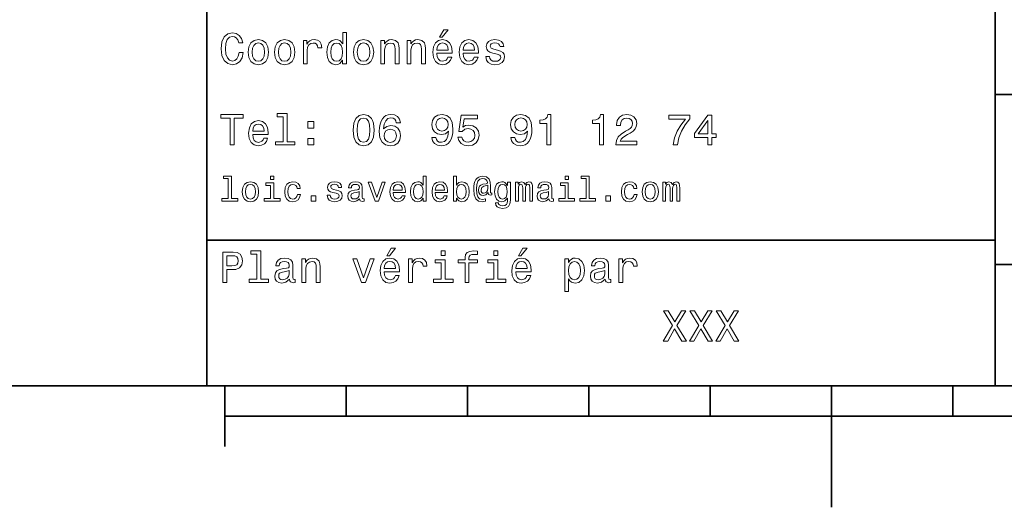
# Model space of a CAD drawing. Extents: x 0 to 297, y 0 to 210.
# Tile 2 of 7: x 82 to 163, y 0 to 40. Entities that reach past the tile are written whole.
import ezdxf

# ---------------------------------------------------------------- set-up
doc = ezdxf.new("R2010")
doc.units = 0

msp = doc.modelspace()

# ---------------------------------------------------------------- linework, layer by layer
at = {"color": 7, "lineweight": 35}
for p, q in [((97, 10), (97, 70)), ((162, 10), (162, 70)), ((162, 34), (287, 34)), ((97, 22), (162, 22)), ((162, 20), (287, 20)), ((10, 10), (287, 10)), ((97, 10), (287, 10)), ((98.5, 7.5), (198.5, 7.5))]:
    msp.add_line(p, q, dxfattribs=at)
at = {"color": 7, "lineweight": 35, "ltscale": 0.125}
msp.add_line((98.5, 10), (98.5, 5), dxfattribs=at)
at = {"color": 7, "lineweight": 35, "ltscale": 0.0625}
for p, q in [((108.5, 10), (108.5, 7.5)), ((118.5, 10), (118.5, 7.5)), ((128.5, 10), (128.5, 7.5)), ((138.5, 10), (138.5, 7.5)), ((158.5, 10), (158.5, 7.5))]:
    msp.add_line(p, q, dxfattribs=at)
at = {"color": 7, "lineweight": 35, "ltscale": 0.25}
msp.add_line((148.5, 10), (148.5, 0), dxfattribs=at)
at = {"color": 7, "lineweight": 13}
for points in [[(99.66787, 37.460373), (99.595818, 37.15778), (99.476944, 36.941643), (99.311241, 36.808357), (99.116714, 36.765129), (98.882568, 36.829971), (98.698845, 37.024494), (98.57637, 37.341499), (98.536743, 37.780979), (98.57637, 38.216858), (98.695244, 38.537464), (98.87896, 38.731987), (99.116714, 38.80043), (99.289627, 38.764408), (99.437317, 38.663544), (99.552597, 38.501442), (99.631844, 38.278099), (99.97406, 38.278099), (99.865997, 38.620316), (99.678673, 38.879681), (99.422913, 39.041786), (99.116714, 39.099422), (98.734871, 39.009365), (98.443085, 38.757202), (98.25576, 38.342937), (98.190926, 37.780979), (98.25576, 37.219021), (98.443085, 36.804756), (98.734871, 36.548992), (99.116714, 36.462536), (99.451729, 36.530979), (99.721901, 36.721901), (99.912827, 37.035301), (100.013687, 37.460373)], [(108.201729, 36.829971), (108.201729, 36.530979), (108.51873, 36.530979), (108.51873, 39.117435), (108.20533, 39.117435), (108.20533, 38.170029), (107.963974, 38.443802), (107.816284, 38.508644), (107.646973, 38.533859), (107.340775, 38.461815), (107.103027, 38.260086), (106.948128, 37.935879), (106.894089, 37.5), (106.948128, 37.064121), (107.103027, 36.736309), (107.340775, 36.530979), (107.646973, 36.462536), (107.816284, 36.487751), (107.967575, 36.552593)], [(116.184441, 38.728386), (116.396973, 38.728386), (116.897697, 39.340778), (116.54467, 39.340778)], [(100.413544, 37.496399), (100.471184, 37.056915), (100.636887, 36.732708), (100.899857, 36.530979), (101.252884, 36.462536), (101.602303, 36.530979), (101.865273, 36.729107), (102.030983, 37.053314), (102.092216, 37.496399), (102.030983, 37.935879), (101.865273, 38.263687), (101.602303, 38.461815), (101.252884, 38.533859), (100.899857, 38.461815), (100.636887, 38.260086), (100.471184, 37.935879)], [(100.737755, 37.5), (100.770172, 37.824207), (100.87104, 38.058357), (101.033142, 38.20245), (101.252884, 38.25288), (101.469017, 38.20245), (101.631126, 38.061958), (101.731987, 37.824207), (101.768013, 37.5), (101.731987, 37.172188), (101.631126, 36.934437), (101.469017, 36.790344), (101.252884, 36.743515), (101.033142, 36.790344), (100.87104, 36.934437), (100.770172, 37.172188)], [(102.58213, 37.496399), (102.639771, 37.056915), (102.805473, 36.732708), (103.068443, 36.530979), (103.421471, 36.462536), (103.770897, 36.530979), (104.033859, 36.729107), (104.19957, 37.053314), (104.260803, 37.496399), (104.19957, 37.935879), (104.033859, 38.263687), (103.770897, 38.461815), (103.421471, 38.533859), (103.068443, 38.461815), (102.805473, 38.260086), (102.639771, 37.935879)], [(102.906342, 37.5), (102.938759, 37.824207), (103.039627, 38.058357), (103.201729, 38.20245), (103.421471, 38.25288), (103.637611, 38.20245), (103.799713, 38.061958), (103.900574, 37.824207), (103.9366, 37.5), (103.900574, 37.172188), (103.799713, 36.934437), (103.637611, 36.790344), (103.421471, 36.743515), (103.201729, 36.790344), (103.039627, 36.934437), (102.938759, 37.172188)], [(104.963257, 36.530979), (105.280258, 36.530979), (105.280258, 37.636887), (105.312683, 37.903458), (105.409943, 38.094379), (105.568443, 38.209652), (105.780983, 38.249279), (105.939484, 38.224064), (106.058357, 38.152016), (106.130402, 38.029537), (106.155617, 37.863831), (106.476227, 37.863831), (106.432999, 38.155621), (106.314117, 38.364552), (106.115997, 38.490635), (105.845825, 38.533859), (105.662102, 38.505043), (105.503601, 38.432995), (105.363113, 38.310516), (105.251442, 38.144814), (105.251442, 38.465416), (104.963257, 38.465416)], [(107.701012, 38.249279), (107.909943, 38.198845), (108.068443, 38.058357), (108.162102, 37.824207), (108.198128, 37.5), (108.162102, 37.172188), (108.068443, 36.938038), (107.909943, 36.793949), (107.701012, 36.747116), (107.502884, 36.793949), (107.351585, 36.938038), (107.250717, 37.175793), (107.2183, 37.5), (107.250717, 37.820606), (107.351585, 38.054756), (107.502884, 38.198845)], [(109.087898, 37.496399), (109.145531, 37.056915), (109.311241, 36.732708), (109.574203, 36.530979), (109.927231, 36.462536), (110.276657, 36.530979), (110.539627, 36.729107), (110.70533, 37.053314), (110.766571, 37.496399), (110.70533, 37.935879), (110.539627, 38.263687), (110.276657, 38.461815), (109.927231, 38.533859), (109.574203, 38.461815), (109.311241, 38.260086), (109.145531, 37.935879)], [(109.412102, 37.5), (109.444527, 37.824207), (109.545387, 38.058357), (109.707489, 38.20245), (109.927231, 38.25288), (110.143372, 38.20245), (110.305473, 38.061958), (110.406342, 37.824207), (110.44236, 37.5), (110.406342, 37.172188), (110.305473, 36.934437), (110.143372, 36.790344), (109.927231, 36.743515), (109.707489, 36.790344), (109.545387, 36.934437), (109.444527, 37.172188)], [(111.350143, 36.530979), (111.667145, 36.530979), (111.667145, 37.647694), (111.69957, 37.903458), (111.804031, 38.090778), (111.966141, 38.206051), (112.182274, 38.249279), (112.355186, 38.213257), (112.463257, 38.115993), (112.517288, 37.953888), (112.535301, 37.737751), (112.535301, 36.530979), (112.852303, 36.530979), (112.852303, 37.802593), (112.837898, 38.058357), (112.773056, 38.270893), (112.560516, 38.465416), (112.229103, 38.533859), (112.045387, 38.508644), (111.890488, 38.440201), (111.757202, 38.324928), (111.65274, 38.170029), (111.65274, 38.465416), (111.350143, 38.465416)], [(113.51873, 36.530979), (113.835732, 36.530979), (113.835732, 37.647694), (113.868156, 37.903458), (113.972626, 38.090778), (114.134727, 38.206051), (114.350861, 38.249279), (114.523773, 38.213257), (114.631844, 38.115993), (114.685883, 37.953888), (114.703888, 37.737751), (114.703888, 36.530979), (115.020889, 36.530979), (115.020889, 37.802593), (115.006485, 38.058357), (114.941643, 38.270893), (114.729111, 38.465416), (114.39769, 38.533859), (114.213974, 38.508644), (114.059082, 38.440201), (113.925789, 38.324928), (113.821327, 38.170029), (113.821327, 38.465416), (113.51873, 38.465416)], [(115.964699, 37.406338), (117.232712, 37.406338), (117.236313, 37.554035), (117.178673, 37.9683), (117.020172, 38.278099), (116.768013, 38.465416), (116.432999, 38.533859), (116.105186, 38.461815), (115.853027, 38.260086), (115.690918, 37.932278), (115.633286, 37.5), (115.687317, 37.056915), (115.849426, 36.732708), (116.097984, 36.530979), (116.422188, 36.462536), (116.703171, 36.509365), (116.933716, 36.631844), (117.103027, 36.826366), (117.200287, 37.085735), (116.886887, 37.085735), (116.822044, 36.941643), (116.728386, 36.833572), (116.461815, 36.747116), (116.256485, 36.786743), (116.101585, 36.912823), (116.000717, 37.118156), (115.964699, 37.395531)], [(115.964699, 37.672909), (116.004318, 37.921471), (116.101585, 38.105186), (116.249283, 38.216858), (116.443802, 38.256485), (116.634727, 38.216858), (116.782425, 38.105186), (116.872482, 37.921471), (116.9049, 37.672909)], [(118.133286, 37.406338), (119.401299, 37.406338), (119.4049, 37.554035), (119.34726, 37.9683), (119.188766, 38.278099), (118.9366, 38.465416), (118.601585, 38.533859), (118.273773, 38.461815), (118.021614, 38.260086), (117.859512, 37.932278), (117.801872, 37.5), (117.855911, 37.056915), (118.018013, 36.732708), (118.266571, 36.530979), (118.590775, 36.462536), (118.871758, 36.509365), (119.10231, 36.631844), (119.271614, 36.826366), (119.368881, 37.085735), (119.055481, 37.085735), (118.990631, 36.941643), (118.896973, 36.833572), (118.630402, 36.747116), (118.425072, 36.786743), (118.270172, 36.912823), (118.169312, 37.118156), (118.133286, 37.395531)], [(118.133286, 37.672909), (118.172913, 37.921471), (118.270172, 38.105186), (118.41787, 38.216858), (118.612396, 38.256485), (118.803314, 38.216858), (118.951012, 38.105186), (119.041069, 37.921471), (119.073486, 37.672909)], [(120.971901, 37.658501), (120.66571, 37.730545), (120.438766, 37.8134), (120.363113, 37.982708), (120.384727, 38.101585), (120.460373, 38.188038), (120.582855, 38.242073), (120.759369, 38.263687), (120.92868, 38.242073), (121.061966, 38.177231), (121.148415, 38.079971), (121.184441, 37.950287), (121.49424, 37.950287), (121.49424, 37.957493), (121.440201, 38.191643), (121.292511, 38.375359), (121.061966, 38.490635), (120.759369, 38.533859), (120.453171, 38.490635), (120.229828, 38.371758), (120.08934, 38.195244), (120.046112, 37.971901), (120.078529, 37.755764), (120.179398, 37.604465), (120.3451, 37.496399), (120.586456, 37.42075), (120.939484, 37.334293), (121.155624, 37.244236), (121.213257, 37.172188), (121.234871, 37.064121), (121.202454, 36.930836), (121.115997, 36.829971), (120.97551, 36.765129), (120.788185, 36.743515), (120.590057, 36.765129), (120.445969, 36.840778), (120.348709, 36.963257), (120.309082, 37.132565), (120.002884, 37.132565), (120.053314, 36.844379), (120.201012, 36.635445), (120.435158, 36.509365), (120.759369, 36.462536), (121.097984, 36.509365), (121.346542, 36.635445), (121.497841, 36.837173), (121.551872, 37.100143), (121.512253, 37.327087), (121.400574, 37.481987), (121.216858, 37.582851)], [(98.918587, 29.850143), (99.25, 29.850143), (99.25, 32.04755), (100.006485, 32.04755), (100.006485, 32.350143), (98.158501, 32.350143), (98.158501, 32.04755), (98.918587, 32.04755)], [(100.784584, 30.725504), (102.052597, 30.725504), (102.056198, 30.873198), (101.998558, 31.287464), (101.840057, 31.597261), (101.587898, 31.784582), (101.252884, 31.853025), (100.925072, 31.780979), (100.672913, 31.57925), (100.510803, 31.25144), (100.453171, 30.819164), (100.507202, 30.37608), (100.669312, 30.051872), (100.91787, 29.850143), (101.242073, 29.7817), (101.523056, 29.828529), (101.753601, 29.951008), (101.922913, 30.145533), (102.020172, 30.404898), (101.706772, 30.404898), (101.64193, 30.260807), (101.548271, 30.152737), (101.2817, 30.066282), (101.07637, 30.105907), (100.921471, 30.231987), (100.820602, 30.437319), (100.784584, 30.714697)], [(103.306198, 32.170029), (103.306198, 30.116714), (102.654175, 30.116714), (102.654175, 29.850143), (104.271614, 29.850143), (104.271614, 30.116714), (103.623199, 30.116714), (103.623199, 32.4366), (102.809074, 32.4366), (102.809074, 32.170029)], [(105.341499, 31.247837), (105.838615, 31.247837), (105.838615, 31.784582), (105.341499, 31.784582)], [(109.059074, 31.071325), (109.113113, 30.505762), (109.282425, 30.102304), (109.552597, 29.857347), (109.927231, 29.778097), (110.298271, 29.857347), (110.568443, 30.102304), (110.734146, 30.505762), (110.791786, 31.071325), (110.734146, 31.633286), (110.665703, 31.856628), (110.568443, 32.040344), (110.298271, 32.285301), (109.927231, 32.368156), (109.552597, 32.285301), (109.282425, 32.036743), (109.113113, 31.633286)], [(109.4049, 31.071325), (109.433716, 31.507204), (109.523773, 31.820604), (109.685883, 32.004322), (109.927231, 32.069164), (110.164986, 32.004322), (110.327087, 31.820604), (110.417145, 31.507204), (110.445969, 31.071325), (110.417145, 30.631844), (110.327087, 30.318443), (110.164986, 30.134726), (109.927231, 30.073486), (109.685883, 30.134726), (109.523773, 30.318443), (109.433716, 30.631844)], [(112.960373, 31.676512), (112.89193, 31.9683), (112.733429, 32.184437), (112.488472, 32.321323), (112.171471, 32.368156), (111.958931, 32.342937), (111.775215, 32.274494), (111.613113, 32.162823), (111.476227, 32.004322), (111.368156, 31.806194), (111.288902, 31.56484), (111.238472, 31.280258), (111.22406, 30.959654), (111.2817, 30.448126), (111.458214, 30.077089), (111.742798, 29.853746), (112.131844, 29.778097), (112.48127, 29.842939), (112.747841, 30.012247), (112.920746, 30.278818), (112.981987, 30.617435), (112.920746, 30.959654), (112.755043, 31.222622), (112.499283, 31.388329), (112.182274, 31.445965), (111.840057, 31.373919), (111.58429, 31.168587), (111.638329, 31.56484), (111.753601, 31.849422), (111.930115, 32.01873), (112.175072, 32.076366), (112.355186, 32.04755), (112.492073, 31.971901), (112.58213, 31.845821), (112.62896, 31.676512)], [(115.568443, 30.46974), (115.622482, 30.185158), (115.777374, 29.965418), (116.022339, 29.828529), (116.346542, 29.778097), (116.559082, 29.803314), (116.75, 29.868155), (116.912102, 29.979826), (117.048996, 30.138329), (117.157059, 30.336454), (117.236313, 30.581411), (117.283142, 30.862391), (117.301155, 31.1866), (117.239914, 31.694523), (117.0634, 32.065559), (116.782425, 32.288902), (116.396973, 32.368156), (116.043945, 32.303314), (115.777374, 32.130402), (115.604469, 31.863832), (115.546829, 31.528818), (115.604469, 31.182997), (115.773773, 30.920029), (116.02594, 30.754322), (116.346542, 30.700287), (116.685158, 30.768732), (116.940918, 30.977665), (116.883286, 30.577808), (116.768013, 30.293226), (116.591499, 30.123919), (116.350143, 30.069883), (116.162827, 30.0951), (116.02594, 30.174351), (115.935883, 30.300432), (115.899857, 30.46974)], [(115.896255, 31.532419), (115.932281, 31.755764), (116.033142, 31.932276), (116.191643, 32.043949), (116.396973, 32.083572), (116.609512, 32.043949), (116.771614, 31.932276), (116.872482, 31.759365), (116.912102, 31.536022), (116.872482, 31.309076), (116.771614, 31.139769), (116.605911, 31.035301), (116.386169, 30.999279), (116.188042, 31.035301), (116.033142, 31.139769), (115.932281, 31.305475)], [(117.708214, 30.502161), (117.78746, 30.206772), (117.963974, 29.976225), (118.223343, 29.832132), (118.554756, 29.778097), (118.918587, 29.842939), (119.203171, 30.019451), (119.383286, 30.300432), (119.451729, 30.660662), (119.390488, 30.995676), (119.217583, 31.258644), (118.947403, 31.427954), (118.597984, 31.489193), (118.327812, 31.445965), (118.118881, 31.327089), (118.219742, 32.000721), (119.314842, 32.000721), (119.314842, 32.296108), (117.978386, 32.296108), (117.780258, 30.970461), (118.068443, 30.970461), (118.277374, 31.139769), (118.543945, 31.201008), (118.774498, 31.161383), (118.951012, 31.046108), (119.062683, 30.869596), (119.10231, 30.642651), (119.062683, 30.415705), (118.947403, 30.239193), (118.770897, 30.127522), (118.543945, 30.087896), (118.353027, 30.113111), (118.20533, 30.195965), (118.09726, 30.325647), (118.043228, 30.502161)], [(122.074211, 30.46974), (122.128242, 30.185158), (122.283142, 29.965418), (122.528099, 29.828529), (122.85231, 29.778097), (123.064842, 29.803314), (123.255768, 29.868155), (123.41787, 29.979826), (123.554756, 30.138329), (123.662827, 30.336454), (123.742081, 30.581411), (123.78891, 30.862391), (123.806915, 31.1866), (123.745682, 31.694523), (123.569168, 32.065559), (123.288185, 32.288902), (122.90274, 32.368156), (122.549713, 32.303314), (122.283142, 32.130402), (122.110229, 31.863832), (122.052597, 31.528818), (122.110229, 31.182997), (122.279541, 30.920029), (122.5317, 30.754322), (122.85231, 30.700287), (123.190926, 30.768732), (123.446686, 30.977665), (123.389053, 30.577808), (123.273773, 30.293226), (123.097267, 30.123919), (122.855911, 30.069883), (122.668594, 30.0951), (122.5317, 30.174351), (122.441643, 30.300432), (122.405624, 30.46974)], [(122.402023, 31.532419), (122.438042, 31.755764), (122.53891, 31.932276), (122.697411, 32.043949), (122.90274, 32.083572), (123.11528, 32.043949), (123.277382, 31.932276), (123.378242, 31.759365), (123.41787, 31.536022), (123.378242, 31.309076), (123.277382, 31.139769), (123.111671, 31.035301), (122.891937, 30.999279), (122.693802, 31.035301), (122.53891, 31.139769), (122.438042, 31.305475)], [(125.042511, 29.850143), (125.370316, 29.850143), (125.370316, 32.368156), (125.125366, 32.368156), (125.060524, 32.148415), (124.93084, 32.000721), (124.732712, 31.914265), (124.458939, 31.885447), (124.458939, 31.629683), (125.042511, 31.629683)], [(129.379684, 29.850143), (129.707489, 29.850143), (129.707489, 32.368156), (129.46254, 32.368156), (129.397705, 32.148415), (129.268021, 32.000721), (129.069885, 31.914265), (128.796112, 31.885447), (128.796112, 31.629683), (129.379684, 31.629683)], [(130.734161, 29.850143), (132.452454, 29.850143), (132.452454, 30.159943), (131.094391, 30.159943), (131.170029, 30.32925), (131.299713, 30.46974), (131.69957, 30.725504), (131.912109, 30.833572), (132.149857, 30.988472), (132.319168, 31.168587), (132.416428, 31.381123), (132.452454, 31.622478), (132.39122, 31.925072), (132.221909, 32.162823), (131.96254, 32.314121), (131.627533, 32.368156), (131.281708, 32.306915), (131.018738, 32.137608), (130.849426, 31.867435), (130.791794, 31.510807), (130.791794, 31.460375), (131.119598, 31.460375), (131.119598, 31.489193), (131.152023, 31.73415), (131.249283, 31.914265), (131.404175, 32.029537), (131.609512, 32.069164), (131.818451, 32.033142), (131.973343, 31.943083), (132.074219, 31.802593), (132.110229, 31.62608), (132.085022, 31.460375), (132.016571, 31.319883), (131.901306, 31.197405), (131.742798, 31.089336), (131.530273, 30.974062), (131.177246, 30.750719), (130.92868, 30.512968), (130.780991, 30.224783), (130.734161, 29.86095)], [(135.44957, 29.850143), (135.8134, 29.850143), (135.932281, 30.444523), (136.141205, 30.999279), (136.4366, 31.514408), (136.822052, 31.997118), (136.822052, 32.296108), (135.107361, 32.296108), (135.107361, 31.9683), (136.476227, 31.9683), (136.079971, 31.481987), (135.780975, 30.974062), (135.572052, 30.433718)], [(138.317001, 29.850143), (138.641205, 29.850143), (138.641205, 30.46974), (138.997833, 30.46974), (138.997833, 30.757925), (138.641205, 30.757925), (138.641205, 32.296108), (138.3134, 32.296108), (137.218292, 30.786743), (137.218292, 30.46974), (138.317001, 30.46974)], [(137.520905, 30.757925), (138.317001, 31.878241), (138.317001, 30.757925)], [(100.784584, 30.992075), (100.824211, 31.240633), (100.921471, 31.424351), (101.069168, 31.536022), (101.263687, 31.575647), (101.454613, 31.536022), (101.602303, 31.424351), (101.69236, 31.240633), (101.724785, 30.992075)], [(112.632568, 30.613832), (112.592941, 30.386887), (112.492073, 30.213976), (112.329971, 30.098703), (112.128242, 30.062679), (111.915703, 30.098703), (111.753601, 30.210375), (111.649139, 30.383286), (111.616714, 30.610229), (111.65274, 30.833572), (111.753601, 31.002882), (111.919312, 31.11095), (112.142654, 31.150576), (112.337173, 31.11095), (112.492073, 31.006483), (112.592941, 30.837175)], [(105.341499, 29.850143), (105.838615, 29.850143), (105.838615, 30.386887), (105.341499, 30.386887)], [(98.775215, 27.080692), (98.775215, 25.438042), (98.253601, 25.438042), (98.253601, 25.224785), (99.547554, 25.224785), (99.547554, 25.438042), (99.028816, 25.438042), (99.028816, 27.293949), (98.377525, 27.293949), (98.377525, 27.080692)], [(99.930832, 25.99712), (99.976944, 25.645535), (100.109512, 25.386168), (100.319885, 25.224785), (100.602303, 25.170031), (100.881844, 25.224785), (101.092216, 25.383286), (101.224785, 25.642653), (101.273773, 25.99712), (101.224785, 26.348703), (101.092216, 26.610952), (100.881844, 26.769453), (100.602303, 26.827091), (100.319885, 26.769453), (100.109512, 26.60807), (99.976944, 26.348703)], [(102.524498, 27.293949), (102.256485, 27.293949), (102.256485, 27.005764), (102.524498, 27.005764)], [(104.461098, 26.259367), (104.711815, 26.259367), (104.659943, 26.489914), (104.536026, 26.671471), (104.342941, 26.783863), (104.092216, 26.827091), (103.815559, 26.769453), (103.605186, 26.60807), (103.472626, 26.345821), (103.426514, 25.994238), (103.469742, 25.645535), (103.599426, 25.386168), (103.804031, 25.224785), (104.083572, 25.170031), (104.331413, 25.213257), (104.524498, 25.334295), (104.657059, 25.524496), (104.714699, 25.778099), (104.472626, 25.778099), (104.429398, 25.616716), (104.348701, 25.495678), (104.233429, 25.42075), (104.092216, 25.397696), (103.916428, 25.43516), (103.789627, 25.550434), (103.711815, 25.737753), (103.685883, 26.002882), (103.711815, 26.262249), (103.792511, 26.449568), (103.922188, 26.564842), (104.092216, 26.605188), (104.242073, 26.579252), (104.354469, 26.51297), (104.429398, 26.40346)], [(107.703171, 26.126802), (107.458214, 26.184439), (107.276657, 26.250721), (107.216141, 26.386168), (107.233429, 26.48127), (107.293945, 26.550434), (107.39193, 26.59366), (107.533142, 26.610952), (107.668587, 26.59366), (107.775215, 26.541788), (107.844383, 26.463978), (107.873199, 26.360231), (108.12104, 26.360231), (108.12104, 26.365995), (108.077812, 26.553314), (107.959656, 26.700289), (107.775215, 26.792507), (107.533142, 26.827091), (107.288185, 26.792507), (107.109512, 26.697407), (106.997116, 26.556196), (106.96254, 26.377523), (106.988472, 26.204613), (107.069168, 26.083574), (107.201729, 25.99712), (107.394814, 25.9366), (107.677231, 25.867435), (107.850143, 25.795389), (107.896255, 25.737753), (107.913544, 25.651299), (107.887611, 25.54467), (107.818443, 25.463978), (107.706055, 25.412106), (107.556198, 25.394814), (107.397697, 25.412106), (107.282425, 25.472624), (107.204613, 25.570606), (107.172913, 25.706053), (106.927956, 25.706053), (106.9683, 25.475506), (107.086456, 25.308359), (107.273773, 25.207495), (107.533142, 25.170031), (107.804031, 25.207495), (108.002884, 25.308359), (108.123917, 25.469742), (108.167145, 25.680117), (108.135445, 25.861673), (108.046112, 25.985592), (107.899139, 26.066284)], [(109.599426, 25.426514), (109.599426, 25.417868), (109.613831, 25.319885), (109.657059, 25.250721), (109.838615, 25.195967), (109.979828, 25.219021), (109.979828, 25.414986), (109.919312, 25.406342), (109.838615, 25.443806), (109.824203, 25.559078), (109.824203, 26.360231), (109.789627, 26.564842), (109.688759, 26.708935), (109.51297, 26.795389), (109.265129, 26.827091), (109.023056, 26.792507), (108.844383, 26.694525), (108.731987, 26.541788), (108.694527, 26.340059), (108.694527, 26.322767), (108.922188, 26.322767), (108.94236, 26.443806), (109.00576, 26.53026), (109.109512, 26.582134), (109.256485, 26.602306), (109.397697, 26.587896), (109.498558, 26.54467), (109.559074, 26.469742), (109.579254, 26.365995), (109.567726, 26.244957), (109.521614, 26.184439), (109.406342, 26.155621), (109.190201, 26.132566), (108.94236, 26.080692), (108.766571, 25.988474), (108.662827, 25.844381), (108.631126, 25.631124), (108.659943, 25.440924), (108.749283, 25.299713), (108.893372, 25.210375), (109.092216, 25.178675), (109.360229, 25.239195)], [(112.371758, 25.925074), (113.386169, 25.925074), (113.389046, 26.043228), (113.342941, 26.374641), (113.216141, 26.622478), (113.014404, 26.772335), (112.746399, 26.827091), (112.484146, 26.769453), (112.282417, 26.60807), (112.15274, 26.345821), (112.106628, 26), (112.149857, 25.645535), (112.279541, 25.386168), (112.478386, 25.224785), (112.737747, 25.170031), (112.962532, 25.207495), (113.146973, 25.305477), (113.282417, 25.461096), (113.360229, 25.668589), (113.109512, 25.668589), (113.057632, 25.553314), (112.982712, 25.46686), (112.769455, 25.397696), (112.605186, 25.429396), (112.48127, 25.53026), (112.400574, 25.694525), (112.371758, 25.916428)], [(114.835732, 25.463978), (114.835732, 25.224785), (115.08934, 25.224785), (115.08934, 27.293949), (114.838615, 27.293949), (114.838615, 26.536024), (114.645531, 26.755045), (114.527374, 26.806917), (114.39193, 26.827091), (114.146973, 26.769453), (113.956772, 26.60807), (113.832855, 26.348703), (113.789627, 26), (113.832855, 25.651299), (113.956772, 25.38905), (114.146973, 25.224785), (114.39193, 25.170031), (114.527374, 25.190203), (114.648415, 25.242075)], [(115.841499, 25.925074), (116.855904, 25.925074), (116.858788, 26.043228), (116.812683, 26.374641), (116.685875, 26.622478), (116.484146, 26.772335), (116.216141, 26.827091), (115.953888, 26.769453), (115.752159, 26.60807), (115.622475, 26.345821), (115.57637, 26), (115.619598, 25.645535), (115.749275, 25.386168), (115.948128, 25.224785), (116.207489, 25.170031), (116.432274, 25.207495), (116.616714, 25.305477), (116.752159, 25.461096), (116.829971, 25.668589), (116.579247, 25.668589), (116.527374, 25.553314), (116.452446, 25.46686), (116.239189, 25.397696), (116.074928, 25.429396), (115.951004, 25.53026), (115.870316, 25.694525), (115.841499, 25.916428)], [(117.593658, 25.463978), (117.780975, 25.242075), (118.03746, 25.170031), (118.279541, 25.224785), (118.472626, 25.38905), (118.593658, 25.651299), (118.639771, 26), (118.593658, 26.348703), (118.469742, 26.60807), (118.279541, 26.769453), (118.03746, 26.827091), (117.783859, 26.752163), (117.680115, 26.659943), (117.593658, 26.536024), (117.593658, 27.293949), (117.340057, 27.293949), (117.340057, 25.224785), (117.593658, 25.224785)], [(120.504318, 25.734871), (120.504318, 25.902018), (120.458214, 25.893373), (120.403458, 25.913546), (120.386169, 25.974064), (120.386169, 26.446688), (120.363113, 26.780981), (120.270889, 27.02882), (120.054756, 27.213257), (119.752159, 27.279539), (119.57637, 27.262249), (119.426514, 27.210375), (119.296829, 27.12392), (119.193085, 27.002882), (119.112389, 26.850145), (119.054756, 26.662825), (119.020172, 26.438042), (119.008644, 26.184439), (119.048988, 25.737753), (119.178673, 25.42075), (119.394814, 25.230549), (119.703171, 25.170031), (119.985588, 25.216139), (119.985588, 25.406342), (119.737747, 25.360231), (119.498558, 25.409224), (119.340057, 25.567724), (119.253601, 25.835735), (119.227661, 26.224785), (119.256485, 26.605188), (119.354462, 26.876081), (119.51297, 27.040346), (119.743515, 27.095102), (119.919312, 27.063402), (120.048988, 26.988474), (120.129684, 26.876081), (120.158501, 26.746399), (120.126801, 26.682999), (120.040344, 26.654179), (119.757927, 26.610952), (119.602303, 26.547552), (119.489914, 26.449568), (119.42363, 26.314121), (119.403458, 26.135448), (119.429398, 25.942364), (119.501442, 25.798271), (119.619598, 25.708935), (119.775215, 25.680117), (120.002884, 25.740635), (120.195969, 25.930836), (120.195969, 25.913546), (120.242073, 25.760807), (120.400574, 25.714699)], [(122.028816, 25.293949), (122.028816, 26.772335), (121.786743, 26.772335), (121.786743, 26.521614), (121.587898, 26.749281), (121.466858, 26.806917), (121.331413, 26.827091), (121.086456, 26.769453), (120.896255, 26.60807), (120.772339, 26.348703), (120.729111, 26), (120.772339, 25.648417), (120.896255, 25.38905), (121.086456, 25.224785), (121.331413, 25.170031), (121.469742, 25.190203), (121.585014, 25.242075), (121.786743, 25.461096), (121.786743, 25.242075), (121.763687, 25.069166), (121.700287, 24.945246), (121.579254, 24.873199), (121.39769, 24.847263), (121.239197, 24.864553), (121.126801, 24.907782), (121.060516, 24.98271), (121.040344, 25.083574), (120.795387, 25.083574), (120.795387, 25.072046), (120.832855, 24.887609), (120.948128, 24.749281), (121.132568, 24.659943), (121.383286, 24.628242), (121.682999, 24.671471), (121.881844, 24.792509), (121.994232, 25.002882)], [(122.458214, 25.224785), (122.691643, 25.224785), (122.691643, 26.259367), (122.706055, 26.414986), (122.749283, 26.527378), (122.815567, 26.59366), (122.902016, 26.619598), (122.971184, 26.596542), (123.017288, 26.538906), (123.040344, 26.440924), (123.048996, 26.311241), (123.048996, 25.224785), (123.268013, 25.224785), (123.268013, 26.259367), (123.282425, 26.412106), (123.325653, 26.524496), (123.394814, 26.59366), (123.48127, 26.619598), (123.55043, 26.596542), (123.596542, 26.538906), (123.625359, 26.311241), (123.625359, 25.224785), (123.858788, 25.224785), (123.858788, 26.293949), (123.844383, 26.515852), (123.798271, 26.685881), (123.706055, 26.789627), (123.556198, 26.827091), (123.380402, 26.769453), (123.244957, 26.602306), (123.138329, 26.766571), (122.959656, 26.827091), (122.795387, 26.769453), (122.682999, 26.60807), (122.682999, 26.772335), (122.458214, 26.772335)], [(125.213257, 25.426514), (125.213257, 25.417868), (125.227669, 25.319885), (125.270897, 25.250721), (125.452454, 25.195967), (125.593658, 25.219021), (125.593658, 25.414986), (125.533142, 25.406342), (125.452454, 25.443806), (125.438042, 25.559078), (125.438042, 26.360231), (125.403458, 26.564842), (125.302597, 26.708935), (125.126801, 26.795389), (124.878967, 26.827091), (124.636887, 26.792507), (124.458214, 26.694525), (124.345825, 26.541788), (124.308357, 26.340059), (124.308357, 26.322767), (124.536026, 26.322767), (124.556198, 26.443806), (124.619598, 26.53026), (124.723343, 26.582134), (124.870316, 26.602306), (125.011528, 26.587896), (125.112396, 26.54467), (125.172913, 26.469742), (125.193085, 26.365995), (125.181557, 26.244957), (125.135452, 26.184439), (125.020172, 26.155621), (124.804031, 26.132566), (124.556198, 26.080692), (124.380402, 25.988474), (124.276657, 25.844381), (124.244957, 25.631124), (124.273773, 25.440924), (124.363113, 25.299713), (124.507202, 25.210375), (124.706055, 25.178675), (124.97406, 25.239195)], [(126.812683, 27.293949), (126.54467, 27.293949), (126.54467, 27.005764), (126.812683, 27.005764)], [(128.268021, 27.080692), (128.268021, 25.438042), (127.746399, 25.438042), (127.746399, 25.224785), (129.040344, 25.224785), (129.040344, 25.438042), (128.521622, 25.438042), (128.521622, 27.293949), (127.870316, 27.293949), (127.870316, 27.080692)], [(132.219025, 26.259367), (132.469742, 26.259367), (132.417877, 26.489914), (132.293945, 26.671471), (132.100861, 26.783863), (131.850143, 26.827091), (131.573486, 26.769453), (131.363113, 26.60807), (131.23056, 26.345821), (131.184448, 25.994238), (131.227661, 25.645535), (131.357361, 25.386168), (131.561966, 25.224785), (131.841507, 25.170031), (132.08934, 25.213257), (132.282425, 25.334295), (132.414993, 25.524496), (132.472626, 25.778099), (132.23056, 25.778099), (132.187317, 25.616716), (132.106628, 25.495678), (131.991364, 25.42075), (131.850143, 25.397696), (131.674347, 25.43516), (131.547546, 25.550434), (131.469742, 25.737753), (131.443817, 26.002882), (131.469742, 26.262249), (131.55043, 26.449568), (131.680115, 26.564842), (131.850143, 26.605188), (132, 26.579252), (132.112396, 26.51297), (132.187317, 26.40346)], [(132.893372, 25.99712), (132.939484, 25.645535), (133.072052, 25.386168), (133.282425, 25.224785), (133.56485, 25.170031), (133.844391, 25.224785), (134.054764, 25.383286), (134.187317, 25.642653), (134.236313, 25.99712), (134.187317, 26.348703), (134.054764, 26.610952), (133.844391, 26.769453), (133.56485, 26.827091), (133.282425, 26.769453), (133.072052, 26.60807), (132.939484, 26.348703)], [(134.60231, 25.224785), (134.835739, 25.224785), (134.835739, 26.259367), (134.850143, 26.414986), (134.893372, 26.527378), (134.959656, 26.59366), (135.046112, 26.619598), (135.11528, 26.596542), (135.161392, 26.538906), (135.184448, 26.440924), (135.193085, 26.311241), (135.193085, 25.224785), (135.412109, 25.224785), (135.412109, 26.259367), (135.426514, 26.412106), (135.469742, 26.524496), (135.53891, 26.59366), (135.625366, 26.619598), (135.694534, 26.596542), (135.740631, 26.538906), (135.769455, 26.311241), (135.769455, 25.224785), (136.002884, 25.224785), (136.002884, 26.293949), (135.98848, 26.515852), (135.942368, 26.685881), (135.850143, 26.789627), (135.700287, 26.827091), (135.524506, 26.769453), (135.389053, 26.602306), (135.282425, 26.766571), (135.10376, 26.827091), (134.939484, 26.769453), (134.827087, 26.60807), (134.827087, 26.772335), (134.60231, 26.772335)], [(100.190201, 26), (100.216141, 26.259367), (100.296829, 26.446688), (100.426514, 26.56196), (100.602303, 26.602306), (100.775215, 26.56196), (100.9049, 26.449568), (100.985588, 26.259367), (101.014412, 26), (100.985588, 25.737753), (100.9049, 25.547552), (100.775215, 25.432278), (100.602303, 25.394814), (100.426514, 25.432278), (100.296829, 25.547552), (100.216141, 25.737753)], [(102.515854, 25.438042), (102.515854, 26.720463), (101.864555, 26.720463), (101.864555, 26.504324), (102.262245, 26.504324), (102.262245, 25.438042), (101.743515, 25.438042), (101.743515, 25.224785), (103.040344, 25.224785), (103.040344, 25.438042)], [(109.570602, 25.766571), (109.536026, 25.616716), (109.443802, 25.501442), (109.305473, 25.426514), (109.135445, 25.400578), (109.02594, 25.414986), (108.948128, 25.461096), (108.899139, 25.541788), (108.884727, 25.654181), (108.896255, 25.755045), (108.94236, 25.827091), (109.126801, 25.907782), (109.360229, 25.942364), (109.570602, 26.011528)], [(110.87896, 25.224785), (111.146973, 25.224785), (111.711815, 26.772335), (111.44957, 26.772335), (111.014404, 25.524496), (110.570602, 26.772335), (110.305473, 26.772335)], [(112.371758, 26.138329), (112.403458, 26.337177), (112.48127, 26.48415), (112.599426, 26.573488), (112.755043, 26.605188), (112.907776, 26.573488), (113.025932, 26.48415), (113.097984, 26.337177), (113.123917, 26.138329)], [(114.435158, 26.599424), (114.602303, 26.559078), (114.729103, 26.446688), (114.804031, 26.259367), (114.832855, 26), (114.804031, 25.737753), (114.729103, 25.550434), (114.602303, 25.43516), (114.435158, 25.397696), (114.276657, 25.43516), (114.155617, 25.550434), (114.074928, 25.740635), (114.048988, 26), (114.074928, 26.256485), (114.155617, 26.443806), (114.276657, 26.559078)], [(115.841499, 26.138329), (115.873199, 26.337177), (115.951004, 26.48415), (116.06916, 26.573488), (116.224785, 26.605188), (116.377518, 26.573488), (116.495674, 26.48415), (116.567719, 26.337177), (116.593658, 26.138329)], [(118.380402, 26), (118.351585, 25.740635), (118.273773, 25.550434), (118.149857, 25.43516), (117.994232, 25.397696), (117.824203, 25.43516), (117.700287, 25.550434), (117.622475, 25.737753), (117.596542, 26), (117.622475, 26.259367), (117.700287, 26.446688), (117.824203, 26.559078), (117.994232, 26.599424), (118.149857, 26.559078), (118.273773, 26.443806), (118.351585, 26.256485)], [(120.170029, 26.279539), (120.141212, 26.100866), (120.069168, 25.974064), (119.959656, 25.896255), (119.829971, 25.873199), (119.740631, 25.887609), (119.677231, 25.939482), (119.636887, 26.025938), (119.625359, 26.146975), (119.674347, 26.345821), (119.841499, 26.449568), (120.170029, 26.53026)], [(120.991356, 26), (121.017288, 26.256485), (121.0951, 26.446688), (121.216141, 26.559078), (121.377518, 26.599424), (121.547546, 26.559078), (121.674347, 26.446688), (121.752159, 26.256485), (121.780975, 26), (121.752159, 25.737753), (121.674347, 25.550434), (121.547546, 25.43516), (121.377518, 25.397696), (121.216141, 25.43516), (121.0951, 25.550434), (121.017288, 25.740635)], [(125.184441, 25.766571), (125.149857, 25.616716), (125.05764, 25.501442), (124.919312, 25.426514), (124.749283, 25.400578), (124.639771, 25.414986), (124.561958, 25.461096), (124.51297, 25.541788), (124.498558, 25.654181), (124.510086, 25.755045), (124.556198, 25.827091), (124.740631, 25.907782), (124.97406, 25.942364), (125.184441, 26.011528)], [(126.804039, 25.438042), (126.804039, 26.720463), (126.15274, 26.720463), (126.15274, 26.504324), (126.55043, 26.504324), (126.55043, 25.438042), (126.0317, 25.438042), (126.0317, 25.224785), (127.328529, 25.224785), (127.328529, 25.438042)], [(133.15274, 26), (133.17868, 26.259367), (133.259369, 26.446688), (133.389053, 26.56196), (133.56485, 26.602306), (133.737762, 26.56196), (133.867432, 26.449568), (133.948135, 26.259367), (133.976944, 26), (133.948135, 25.737753), (133.867432, 25.547552), (133.737762, 25.432278), (133.56485, 25.394814), (133.389053, 25.432278), (133.259369, 25.547552), (133.17868, 25.737753)], [(105.60807, 25.224785), (106.005768, 25.224785), (106.005768, 25.654181), (105.60807, 25.654181)], [(129.896255, 25.224785), (130.293945, 25.224785), (130.293945, 25.654181), (129.896255, 25.654181)], [(101.137611, 20.850864), (101.137611, 18.79755), (100.485588, 18.79755), (100.485588, 18.530979), (102.103027, 18.530979), (102.103027, 18.79755), (101.454613, 18.79755), (101.454613, 21.117435), (100.640488, 21.117435), (100.640488, 20.850864)], [(111.84726, 20.728386), (112.059799, 20.728386), (112.560516, 21.340778), (112.207489, 21.340778)], [(116.667145, 21.117435), (116.33213, 21.117435), (116.33213, 20.757204), (116.667145, 20.757204)], [(118.295387, 20.130404), (118.295387, 18.530979), (118.612396, 18.530979), (118.612396, 20.130404), (119.332855, 20.130404), (119.332855, 20.400576), (118.612396, 20.400576), (118.612396, 20.519451), (118.637611, 20.663544), (118.720459, 20.760807), (118.860954, 20.818443), (119.062683, 20.840057), (119.332855, 20.825647), (119.332855, 21.099422), (118.990631, 21.117435), (118.680832, 21.085014), (118.464699, 20.987751), (118.335014, 20.818443), (118.295387, 20.577089), (118.295387, 20.400576), (117.715424, 20.400576), (117.715424, 20.130404)], [(121.004326, 21.117435), (120.669312, 21.117435), (120.669312, 20.757204), (121.004326, 20.757204)], [(122.690201, 20.728386), (122.90274, 20.728386), (123.403458, 21.340778), (123.05043, 21.340778)], [(98.324211, 18.530979), (98.655617, 18.530979), (98.655617, 19.586454), (99.023056, 19.586454), (99.394089, 19.604465), (99.689484, 19.730547), (99.880402, 19.975504), (99.945244, 20.310518), (99.894814, 20.620316), (99.750717, 20.847261), (99.51297, 20.98415), (99.188759, 21.030979), (98.324211, 21.030979)], [(99.098701, 20.724783), (99.314842, 20.703169), (99.473343, 20.634726), (99.567001, 20.508644), (99.599426, 20.310518), (99.5634, 20.101583), (99.466141, 19.975504), (99.30043, 19.910662), (99.073486, 19.892651), (98.655617, 19.892651), (98.655617, 20.724783)], [(103.824928, 18.78314), (103.824928, 18.772333), (103.842941, 18.649855), (103.896973, 18.5634), (104.123917, 18.494957), (104.30043, 18.523775), (104.30043, 18.768732), (104.224785, 18.757925), (104.123917, 18.804754), (104.105911, 18.948847), (104.105911, 19.950287), (104.062683, 20.206051), (103.9366, 20.386166), (103.716858, 20.494236), (103.407059, 20.533861), (103.104469, 20.490633), (102.881126, 20.368155), (102.740631, 20.177233), (102.693802, 19.925072), (102.693802, 19.903458), (102.978386, 19.903458), (103.003601, 20.054754), (103.082855, 20.162823), (103.21254, 20.227665), (103.396255, 20.252882), (103.572769, 20.234869), (103.698845, 20.180836), (103.774498, 20.087175), (103.799713, 19.957493), (103.785301, 19.806194), (103.727669, 19.730547), (103.583572, 19.694523), (103.3134, 19.665705), (103.003601, 19.600864), (102.783859, 19.48559), (102.654175, 19.305475), (102.614555, 19.038904), (102.650574, 18.801151), (102.762245, 18.62464), (102.94236, 18.512968), (103.190926, 18.473343), (103.52594, 18.54899)], [(104.844383, 18.530979), (105.161385, 18.530979), (105.161385, 19.647694), (105.193802, 19.903458), (105.298271, 20.090778), (105.460373, 20.206051), (105.676514, 20.249279), (105.849426, 20.213255), (105.957497, 20.115993), (106.011528, 19.95389), (106.029541, 19.737751), (106.029541, 18.530979), (106.346542, 18.530979), (106.346542, 19.802593), (106.33213, 20.058357), (106.267288, 20.270893), (106.054756, 20.465418), (105.723343, 20.533861), (105.539627, 20.508644), (105.384727, 20.440201), (105.251442, 20.324926), (105.146973, 20.170029), (105.146973, 20.465418), (104.844383, 20.465418)], [(109.761528, 18.530979), (110.096542, 18.530979), (110.802597, 20.465418), (110.474785, 20.465418), (109.930832, 18.905619), (109.376083, 20.465418), (109.04467, 20.465418)], [(111.627518, 19.40634), (112.895531, 19.40634), (112.899132, 19.554033), (112.841499, 19.9683), (112.682999, 20.278097), (112.430832, 20.465418), (112.095825, 20.533861), (111.768013, 20.461815), (111.515854, 20.260086), (111.353745, 19.932276), (111.296112, 19.5), (111.350143, 19.056915), (111.512245, 18.732708), (111.760803, 18.530979), (112.085014, 18.462536), (112.365997, 18.509365), (112.596542, 18.631844), (112.765854, 18.826368), (112.863113, 19.085733), (112.549713, 19.085733), (112.484871, 18.941643), (112.391212, 18.833572), (112.124641, 18.747118), (111.919312, 18.786743), (111.764412, 18.912823), (111.663544, 19.118155), (111.627518, 19.395533)], [(113.637604, 18.530979), (113.954613, 18.530979), (113.954613, 19.636887), (113.98703, 19.903458), (114.08429, 20.094379), (114.242798, 20.209654), (114.45533, 20.249279), (114.613831, 20.224062), (114.732712, 20.152016), (114.804756, 20.029537), (114.829971, 19.863832), (115.150574, 19.863832), (115.107346, 20.155619), (114.988472, 20.364553), (114.790344, 20.490633), (114.520172, 20.533861), (114.336456, 20.505043), (114.177956, 20.432997), (114.03746, 20.310518), (113.925789, 20.144812), (113.925789, 20.465418), (113.637604, 20.465418)], [(116.656342, 18.79755), (116.656342, 20.400576), (115.842216, 20.400576), (115.842216, 20.130404), (116.33934, 20.130404), (116.33934, 18.79755), (115.690918, 18.79755), (115.690918, 18.530979), (117.311958, 18.530979), (117.311958, 18.79755)], [(120.993515, 18.79755), (120.993515, 20.400576), (120.179398, 20.400576), (120.179398, 20.130404), (120.676514, 20.130404), (120.676514, 18.79755), (120.028099, 18.79755), (120.028099, 18.530979), (121.649139, 18.530979), (121.649139, 18.79755)], [(122.470459, 19.40634), (123.73848, 19.40634), (123.742081, 19.554033), (123.684441, 19.9683), (123.52594, 20.278097), (123.273773, 20.465418), (122.938766, 20.533861), (122.610954, 20.461815), (122.358795, 20.260086), (122.196686, 19.932276), (122.139053, 19.5), (122.193085, 19.056915), (122.355194, 18.732708), (122.603745, 18.530979), (122.927956, 18.462536), (123.208939, 18.509365), (123.439484, 18.631844), (123.608795, 18.826368), (123.706055, 19.085733), (123.392654, 19.085733), (123.327812, 18.941643), (123.234154, 18.833572), (122.967583, 18.747118), (122.762253, 18.786743), (122.607353, 18.912823), (122.506485, 19.118155), (122.470459, 19.395533)], [(126.829254, 20.166426), (126.829254, 20.465418), (126.512253, 20.465418), (126.512253, 17.7817), (126.829254, 17.7817), (126.829254, 18.826368), (126.940926, 18.657061), (127.067009, 18.545389), (127.38401, 18.462536), (127.6866, 18.530979), (127.924355, 18.736311), (128.079254, 19.060518), (128.136887, 19.5), (128.079254, 19.935879), (127.924355, 20.260086), (127.6866, 20.461815), (127.38401, 20.533861), (127.211098, 20.512247), (127.0634, 20.443804), (126.937325, 20.328529)], [(129.847992, 18.78314), (129.847992, 18.772333), (129.865997, 18.649855), (129.920029, 18.5634), (130.146973, 18.494957), (130.323486, 18.523775), (130.323486, 18.768732), (130.247849, 18.757925), (130.146973, 18.804754), (130.128967, 18.948847), (130.128967, 19.950287), (130.085739, 20.206051), (129.959656, 20.386166), (129.739914, 20.494236), (129.430115, 20.533861), (129.127533, 20.490633), (128.904175, 20.368155), (128.763687, 20.177233), (128.716858, 19.925072), (128.716858, 19.903458), (129.00145, 19.903458), (129.026657, 20.054754), (129.105911, 20.162823), (129.235596, 20.227665), (129.419312, 20.252882), (129.595825, 20.234869), (129.721909, 20.180836), (129.797562, 20.087175), (129.822769, 19.957493), (129.808365, 19.806194), (129.750732, 19.730547), (129.606628, 19.694523), (129.336456, 19.665705), (129.026657, 19.600864), (128.806915, 19.48559), (128.677246, 19.305475), (128.637619, 19.038904), (128.67363, 18.801151), (128.785309, 18.62464), (128.965424, 18.512968), (129.213989, 18.473343), (129.548996, 18.54899)], [(130.986313, 18.530979), (131.303314, 18.530979), (131.303314, 19.636887), (131.335739, 19.903458), (131.432999, 20.094379), (131.591507, 20.209654), (131.804047, 20.249279), (131.96254, 20.224062), (132.081421, 20.152016), (132.153473, 20.029537), (132.17868, 19.863832), (132.499283, 19.863832), (132.456055, 20.155619), (132.337189, 20.364553), (132.139053, 20.490633), (131.868881, 20.533861), (131.685165, 20.505043), (131.526657, 20.432997), (131.386169, 20.310518), (131.274506, 20.144812), (131.274506, 20.465418), (130.986313, 20.465418)], [(103.788902, 19.208212), (103.745674, 19.020893), (103.630402, 18.876801), (103.457489, 18.78314), (103.244957, 18.750719), (103.10807, 18.768732), (103.010803, 18.826368), (102.94957, 18.927233), (102.931557, 19.067722), (102.945969, 19.193804), (103.003601, 19.283861), (103.234146, 19.384726), (103.52594, 19.427954), (103.788902, 19.514408)], [(111.627518, 19.672911), (111.667145, 19.921469), (111.764412, 20.105186), (111.912102, 20.216858), (112.106628, 20.256483), (112.297546, 20.216858), (112.445244, 20.105186), (112.535301, 19.921469), (112.567726, 19.672911)], [(122.470459, 19.672911), (122.510086, 19.921469), (122.607353, 20.105186), (122.755043, 20.216858), (122.94957, 20.256483), (123.140488, 20.216858), (123.288185, 20.105186), (123.378242, 19.921469), (123.410667, 19.672911)], [(127.329971, 18.747118), (127.117439, 18.793947), (126.96254, 18.93804), (126.86528, 19.17219), (126.832855, 19.5), (126.86528, 19.824207), (126.96254, 20.058357), (127.117439, 20.198847), (127.329971, 20.249279), (127.524498, 20.198847), (127.679398, 20.054754), (127.776657, 19.820604), (127.812683, 19.5), (127.776657, 19.175793), (127.679398, 18.93804), (127.524498, 18.793947)], [(129.811966, 19.208212), (129.768738, 19.020893), (129.653458, 18.876801), (129.48056, 18.78314), (129.268021, 18.750719), (129.131134, 18.768732), (129.033875, 18.826368), (128.972626, 18.927233), (128.95462, 19.067722), (128.969025, 19.193804), (129.026657, 19.283861), (129.257202, 19.384726), (129.548996, 19.427954), (129.811966, 19.514408)], [(134.623917, 13.690562), (135.002151, 13.690562), (135.574921, 14.70281), (136.158493, 13.690562), (136.540344, 13.690562), (135.758636, 14.976585), (136.500717, 16.194164), (136.136887, 16.194164), (135.585724, 15.268372), (135.04538, 16.194164), (134.667145, 16.194164), (135.405609, 14.972983)], [(136.792496, 13.690562), (137.170746, 13.690562), (137.743515, 14.70281), (138.327087, 13.690562), (138.708923, 13.690562), (137.927231, 14.976585), (138.669312, 16.194164), (138.305466, 16.194164), (137.754318, 15.268372), (137.213974, 16.194164), (136.835724, 16.194164), (137.574203, 14.972983)], [(138.96109, 13.690562), (139.33934, 13.690562), (139.912094, 14.70281), (140.495667, 13.690562), (140.877518, 13.690562), (140.09581, 14.976585), (140.837891, 16.194164), (140.47406, 16.194164), (139.922913, 15.268372), (139.382568, 16.194164), (139.004318, 16.194164), (139.742798, 14.972983)]]:
    msp.add_lwpolyline(points, close=True, dxfattribs=at)

doc.saveas('drawing.dxf')
